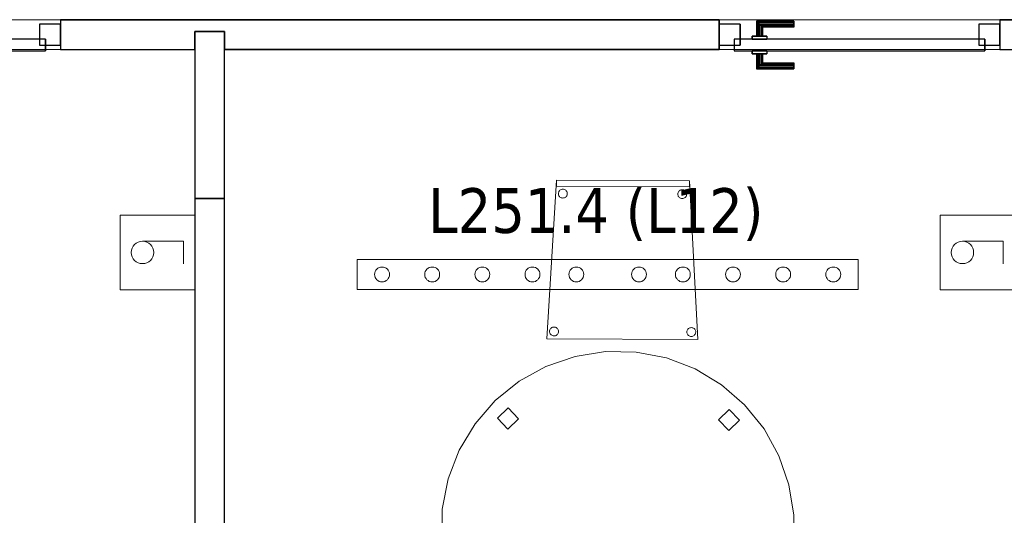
# Model space of a CAD drawing. Header units: metres. Extents: x 397.7 to 427.5, y 12.7 to 28.4.
# Tile 43 of 145: x 411.6 to 414.9, y 14.8 to 16.4. Entities that reach past the tile are written whole.
import ezdxf

# ---------------------------------------------------------------- set-up
doc = ezdxf.new("R2010")
doc.units = ezdxf.units.M
doc.layers.add('01_CARPINTERIA', color=5, linetype='Continuous', lineweight=25, true_color=0x0000ff)
for name, color, linetype, lineweight in [('02_MOBILIARIO', 7, 'Continuous', 18), ('A-DETL-____-MBND', 7, 'Continuous', 18), ('A-DETL-GENF-OTLN', 7, 'Continuous', 18), ('A-GENM-____-OTLN', 7, 'Continuous', 18), ('A-WALL-____-MCUT', 7, 'Continuous', 25), ('A-WALL-____-OTLN', 7, 'Continuous', 25), ('E-LITE-EQPM-IDEN', 7, 'Continuous', 30)]:
    doc.layers.add(name, color=color, linetype=linetype, lineweight=lineweight)
doc.styles.add('Tahoma_4', font='tahoma.ttf', dxfattribs={"height": 0.15})

# ---------------------------------------------------------------- blocks, each defined once
blk = doc.blocks.new('Family - Evans P2-152722-05_ENLLUMENAT_P2')
at = {"layer": 'A-WALL-____-MCUT', "color": 253, "true_color": 0xaaaaaa}
for p, q in [((2.698, 0.1), (0, 0.1)), ((0, 0.1), (0, 0)), ((2.698, 0), (2.698, 0.1)), ((0, 0), (2.698, 0))]:
    blk.add_line(p, q, dxfattribs=at)
at = {"layer": 'A-WALL-____-OTLN', "color": 253, "true_color": 0xaaaaaa}
for p, q in [((2.698, 0.1), (0, 0.1)), ((0, 0.1), (0, 0)), ((2.698, 0), (2.698, 0.1)), ((0, 0), (2.698, 0))]:
    blk.add_line(p, q, dxfattribs=at)
at = {"layer": 'A-WALL-____-OTLN', "color": 253, "lineweight": 18, "true_color": 0xaaaaaa}
blk.add_line((0, 0), (2.698, 0), dxfattribs=at)
blk = doc.blocks.new('Family - LONDR55-XX_ZZ-ARQ-CAA-M3D-Londres55-152830-05_ENLLUMENAT_P2')
at = {"layer": '01_CARPINTERIA', "color": 161, "true_color": 0xaaaaff}
for p, q in [((0.69, 0.1487), (0.69, 0.15)), ((0.69, 0.15), (0.69, 0.1487)), ((0.815, 0.15), (0.69, 0.15)), ((0.69, 0.145), (0.69, 0.1487)), ((0.69, 0.1487), (0.69, 0.145)), ((0.8137, 0.1487), (0.69, 0.1487)), ((0.8137, 0.1487), (0.69, 0.1487)), ((0.69, 0.14), (0.69, 0.145)), ((0.69, 0.145), (0.69, 0.14)), ((0.81, 0.145), (0.69, 0.145)), ((0.81, 0.145), (0.69, 0.145)), ((0.69, 0.135), (0.69, 0.14)), ((0.69, 0.14), (0.69, 0.135)), ((0.69, 0.14), (0.805, 0.14)), ((0.805, 0.14), (0.69, 0.14)), ((0.69, 0.135), (0.69, 0.1313)), ((0.69, 0.1313), (0.69, 0.135)), ((0.8, 0.135), (0.69, 0.135)), ((0.8, 0.135), (0.69, 0.135)), ((0.7963, 0.1313), (0.8, 0.135)), ((0.8, 0.135), (0.7963, 0.1313)), ((0.8, 0.135), (0.805, 0.14)), ((0.805, 0.14), (0.8, 0.135)), ((0.8, 0.1), (0.8, 0.135)), ((0.8, 0.1), (0.8, 0.135)), ((0.81, 0.145), (0.805, 0.14)), ((0.805, 0.14), (0.81, 0.145)), ((0.805, 0.14), (0.805, 0.1)), ((0.805, 0.1), (0.805, 0.14)), ((0.8137, 0.1487), (0.81, 0.145)), ((0.81, 0.145), (0.8137, 0.1487)), ((0.81, 0.1), (0.81, 0.145)), ((0.81, 0.1), (0.81, 0.145)), ((0.815, 0.15), (0.8137, 0.1487)), ((0.8137, 0.1487), (0.815, 0.15)), ((0.8137, 0.1), (0.8137, 0.1487)), ((0.8137, 0.1), (0.8137, 0.1487)), ((0.815, 0.1), (0.815, 0.15)), ((0.69, 0.1313), (0.69, 0.13)), ((0.69, 0.13), (0.69, 0.1313)), ((0.7963, 0.1313), (0.69, 0.1313)), ((0.7963, 0.1313), (0.69, 0.1313)), ((0.795, 0.13), (0.69, 0.13)), ((0.83, 0.1), (0.78, 0.1)), ((0.78, 0.1), (0.83, 0.1)), ((0.78, 0.09), (0.78, 0.1)), ((0.78, 0.09), (0.78, 0.1)), ((0.795, 0.13), (0.7963, 0.1313)), ((0.7963, 0.1313), (0.795, 0.13)), ((0.795, 0.1), (0.795, 0.13)), ((0.7963, 0.1), (0.795, 0.1)), ((0.795, 0.1), (0.7963, 0.1)), ((0.7963, 0.1), (0.7963, 0.1313)), ((0.7963, 0.1), (0.7963, 0.1313)), ((0.8, 0.1), (0.7963, 0.1)), ((0.7963, 0.1), (0.8, 0.1)), ((0.805, 0.1), (0.8, 0.1)), ((0.8, 0.1), (0.805, 0.1)), ((0.81, 0.1), (0.805, 0.1)), ((0.805, 0.1), (0.81, 0.1)), ((0.81, 0.1), (0.8137, 0.1)), ((0.8137, 0.1), (0.81, 0.1)), ((0.8137, 0.1), (0.815, 0.1)), ((0.815, 0.1), (0.8137, 0.1)), ((0.83, 0.09), (0.83, 0.1)), ((0.83, 0.1), (0.83, 0.09)), ((0.07, 0.07), (0, 0.07)), ((0, 0.07), (0, 0)), ((0.07, 0.07), (0, 0.07)), ((0, 0), (0, 0.07)), ((0.89, 0.09), (0.05, 0.09)), ((0.05, 0.09), (0.05, 0.05)), ((0.89, 0.09), (0.05, 0.09)), ((0.05, 0.05), (0.05, 0.09)), ((0.07, 0), (0.07, 0.07)), ((0.07, 0), (0.07, 0.07)), ((0.83, 0.09), (0.78, 0.09)), ((0.78, 0.09), (0.83, 0.09)), ((0.94, 0.07), (0.87, 0.07)), ((0.87, 0.07), (0.87, 0)), ((0.94, 0.07), (0.87, 0.07)), ((0.87, 0), (0.87, 0.07)), ((0.89, 0.05), (0.89, 0.09)), ((0.89, 0.05), (0.89, 0.09)), ((0.94, 0), (0.94, 0.07)), ((0.94, 0), (0.94, 0.07)), ((0.05, 0.05), (0.89, 0.05)), ((0.05, 0.05), (0.89, 0.05)), ((0.78, 0.05), (0.83, 0.05)), ((0.83, 0.05), (0.78, 0.05)), ((0.78, 0.04), (0.78, 0.05)), ((0.78, 0.04), (0.78, 0.05)), ((0.78, 0.04), (0.83, 0.04)), ((0.83, 0.04), (0.78, 0.04)), ((0.7963, 0.04), (0.795, 0.04)), ((0.795, 0.04), (0.7963, 0.04)), ((0.795, 0.01), (0.795, 0.04)), ((0.8, 0.04), (0.7963, 0.04)), ((0.7963, 0.04), (0.8, 0.04)), ((0.7963, 0.0087), (0.7963, 0.04)), ((0.7963, 0.0087), (0.7963, 0.04)), ((0.8, 0.04), (0.805, 0.04)), ((0.805, 0.04), (0.8, 0.04)), ((0.8, 0.005), (0.8, 0.04)), ((0.8, 0.005), (0.8, 0.04)), ((0.805, 0.04), (0.81, 0.04)), ((0.81, 0.04), (0.805, 0.04)), ((0.805, 0.04), (0.805, 0)), ((0.805, 0), (0.805, 0.04)), ((0.81, 0.04), (0.8137, 0.04)), ((0.8137, 0.04), (0.81, 0.04)), ((0.81, -0.005), (0.81, 0.04)), ((0.81, -0.005), (0.81, 0.04)), ((0.8137, 0.04), (0.815, 0.04)), ((0.815, 0.04), (0.8137, 0.04)), ((0.8137, -0.0087), (0.8137, 0.04)), ((0.8137, -0.0087), (0.8137, 0.04)), ((0.815, -0.01), (0.815, 0.04)), ((0.83, 0.04), (0.83, 0.05)), ((0.83, 0.05), (0.83, 0.04)), ((0, 0), (0.07, 0)), ((0, 0), (0.07, 0)), ((0.69, 0.0087), (0.69, 0.01)), ((0.69, 0.01), (0.69, 0.0087)), ((0.69, 0.01), (0.795, 0.01)), ((0.69, 0.005), (0.69, 0.0087)), ((0.69, 0.0087), (0.69, 0.005)), ((0.69, 0.0087), (0.7963, 0.0087)), ((0.69, 0.0087), (0.7963, 0.0087)), ((0.69, 0), (0.69, 0.005)), ((0.69, 0.005), (0.69, 0)), ((0.69, 0.005), (0.8, 0.005)), ((0.69, 0.005), (0.8, 0.005)), ((0.69, -0.005), (0.69, 0)), ((0.69, 0), (0.69, -0.005)), ((0.805, 0), (0.69, 0)), ((0.69, 0), (0.805, 0)), ((0.7963, 0.0087), (0.795, 0.01)), ((0.795, 0.01), (0.7963, 0.0087)), ((0.8, 0.005), (0.7963, 0.0087)), ((0.7963, 0.0087), (0.8, 0.005)), ((0.805, 0), (0.8, 0.005)), ((0.8, 0.005), (0.805, 0)), ((0.805, 0), (0.81, -0.005)), ((0.87, 0), (0.94, 0)), ((0.87, 0), (0.94, 0)), ((0.69, -0.005), (0.69, -0.0087)), ((0.69, -0.0087), (0.69, -0.005)), ((0.69, -0.005), (0.81, -0.005)), ((0.69, -0.005), (0.81, -0.005)), ((0.69, -0.0087), (0.69, -0.01)), ((0.69, -0.01), (0.69, -0.0087)), ((0.69, -0.0087), (0.8137, -0.0087)), ((0.69, -0.0087), (0.8137, -0.0087)), ((0.69, -0.01), (0.815, -0.01)), ((0.81, -0.005), (0.805, 0)), ((0.81, -0.005), (0.8137, -0.0087)), ((0.8137, -0.0087), (0.81, -0.005)), ((0.8137, -0.0087), (0.815, -0.01)), ((0.815, -0.01), (0.8137, -0.0087))]:
    blk.add_line(p, q, dxfattribs=at)
blk = doc.blocks.new('Family - Porta P2-152831-05_ENLLUMENAT_P2')
blk.add_blockref('Family - LONDR55-XX_ZZ-ARQ-CAA-M3D-Londres55-152830-05_ENLLUMENAT_P2', (0, 0))
blk = doc.blocks.new('Family - Cadira confident_P2-152844-05_ENLLUMENAT_P2')
at = {"layer": 'A-DETL-____-MBND', "color": 253, "true_color": 0xaaaaaa}
for p, q in [((0, 0.0022), (0.0323, 0.5347)), ((0.0323, 0.5347), (0, 0.0022)), ((0.0322, 0.5147), (0.0323, 0.5347)), ((0.0323, 0.5347), (0.0322, 0.5147)), ((0.0323, 0.5347), (0.4788, 0.5327)), ((0.4788, 0.5327), (0.0323, 0.5347)), ((0.0323, 0.5347), (0.4788, 0.5327)), ((0.4788, 0.5327), (0.0323, 0.5347)), ((0.4788, 0.5327), (0.4787, 0.5127)), ((0.4787, 0.5127), (0.4788, 0.5327)), ((0.4788, 0.5327), (0.5065, 0)), ((0.5065, 0), (0.4788, 0.5327)), ((0.4787, 0.5127), (0.0322, 0.5147)), ((0.0322, 0.5147), (0.4787, 0.5127)), ((0.04, 0.4946), (0.0411, 0.497)), ((0.0411, 0.497), (0.04, 0.4946)), ((0.0411, 0.497), (0.0426, 0.4991)), ((0.0426, 0.4991), (0.0411, 0.497)), ((0.0426, 0.4991), (0.0444, 0.501)), ((0.0444, 0.501), (0.0426, 0.4991)), ((0.0444, 0.501), (0.0466, 0.5024)), ((0.0466, 0.5024), (0.0444, 0.501)), ((0.0466, 0.5024), (0.0489, 0.5035)), ((0.0489, 0.5035), (0.0466, 0.5024)), ((0.0489, 0.5035), (0.0515, 0.5042)), ((0.0515, 0.5042), (0.0489, 0.5035)), ((0.0515, 0.5042), (0.054, 0.5044)), ((0.054, 0.5044), (0.0515, 0.5042)), ((0.054, 0.5044), (0.0566, 0.5042)), ((0.0566, 0.5042), (0.054, 0.5044)), ((0.0566, 0.5042), (0.0592, 0.5035)), ((0.0592, 0.5035), (0.0566, 0.5042)), ((0.0592, 0.5035), (0.0615, 0.5024)), ((0.0615, 0.5024), (0.0592, 0.5035)), ((0.0615, 0.5024), (0.0636, 0.5009)), ((0.0636, 0.5009), (0.0615, 0.5024)), ((0.0636, 0.5009), (0.0655, 0.499)), ((0.0655, 0.499), (0.0636, 0.5009)), ((0.0655, 0.499), (0.067, 0.4969)), ((0.067, 0.4969), (0.0655, 0.499)), ((0.067, 0.4969), (0.068, 0.4945)), ((0.068, 0.4945), (0.067, 0.4969)), ((0.44, 0.4929), (0.4411, 0.4953)), ((0.4411, 0.4953), (0.44, 0.4929)), ((0.4411, 0.4953), (0.4426, 0.4974)), ((0.4426, 0.4974), (0.4411, 0.4953)), ((0.4426, 0.4974), (0.4444, 0.4992)), ((0.4444, 0.4992), (0.4426, 0.4974)), ((0.4444, 0.4992), (0.4466, 0.5007)), ((0.4466, 0.5007), (0.4444, 0.4992)), ((0.4466, 0.5007), (0.4489, 0.5018)), ((0.4489, 0.5018), (0.4466, 0.5007)), ((0.4489, 0.5018), (0.4514, 0.5025)), ((0.4514, 0.5025), (0.4489, 0.5018)), ((0.4514, 0.5025), (0.454, 0.5027)), ((0.454, 0.5027), (0.4514, 0.5025)), ((0.454, 0.5027), (0.4566, 0.5024)), ((0.4566, 0.5024), (0.454, 0.5027)), ((0.4566, 0.5024), (0.4591, 0.5018)), ((0.4591, 0.5018), (0.4566, 0.5024)), ((0.4591, 0.5018), (0.4615, 0.5006)), ((0.4615, 0.5006), (0.4591, 0.5018)), ((0.4615, 0.5006), (0.4636, 0.4991)), ((0.4636, 0.4991), (0.4615, 0.5006)), ((0.4636, 0.4991), (0.4655, 0.4973)), ((0.4655, 0.4973), (0.4636, 0.4991)), ((0.4655, 0.4973), (0.4669, 0.4951)), ((0.4669, 0.4951), (0.4655, 0.4973)), ((0.4669, 0.4951), (0.468, 0.4928)), ((0.468, 0.4928), (0.4669, 0.4951)), ((0.039, 0.4895), (0.0393, 0.4921)), ((0.0393, 0.4921), (0.039, 0.4895)), ((0.0393, 0.4869), (0.039, 0.4895)), ((0.039, 0.4895), (0.0393, 0.4869)), ((0.0393, 0.4921), (0.04, 0.4946)), ((0.04, 0.4946), (0.0393, 0.4921)), ((0.0399, 0.4844), (0.0393, 0.4869)), ((0.0393, 0.4869), (0.0399, 0.4844)), ((0.041, 0.4821), (0.0399, 0.4844)), ((0.0399, 0.4844), (0.041, 0.4821)), ((0.0425, 0.4799), (0.041, 0.4821)), ((0.041, 0.4821), (0.0425, 0.4799)), ((0.0443, 0.4781), (0.0425, 0.4799)), ((0.0425, 0.4799), (0.0443, 0.4781)), ((0.0465, 0.4766), (0.0443, 0.4781)), ((0.0443, 0.4781), (0.0465, 0.4766)), ((0.0488, 0.4755), (0.0465, 0.4766)), ((0.0465, 0.4766), (0.0488, 0.4755)), ((0.0513, 0.4748), (0.0488, 0.4755)), ((0.0488, 0.4755), (0.0513, 0.4748)), ((0.0539, 0.4745), (0.0513, 0.4748)), ((0.0513, 0.4748), (0.0539, 0.4745)), ((0.0565, 0.4748), (0.0539, 0.4745)), ((0.0539, 0.4745), (0.0565, 0.4748)), ((0.059, 0.4754), (0.0565, 0.4748)), ((0.0565, 0.4748), (0.059, 0.4754)), ((0.0614, 0.4765), (0.059, 0.4754)), ((0.059, 0.4754), (0.0614, 0.4765)), ((0.0635, 0.478), (0.0614, 0.4765)), ((0.0614, 0.4765), (0.0635, 0.478)), ((0.0654, 0.4798), (0.0635, 0.478)), ((0.0635, 0.478), (0.0654, 0.4798)), ((0.0669, 0.4819), (0.0654, 0.4798)), ((0.0654, 0.4798), (0.0669, 0.4819)), ((0.068, 0.4843), (0.0669, 0.4819)), ((0.0669, 0.4819), (0.068, 0.4843)), ((0.068, 0.4945), (0.0687, 0.492)), ((0.0687, 0.492), (0.068, 0.4945)), ((0.0687, 0.4868), (0.068, 0.4843)), ((0.068, 0.4843), (0.0687, 0.4868)), ((0.0687, 0.492), (0.0689, 0.4894)), ((0.0689, 0.4894), (0.0687, 0.492)), ((0.0689, 0.4894), (0.0687, 0.4868)), ((0.0687, 0.4868), (0.0689, 0.4894)), ((0.439, 0.4878), (0.4393, 0.4904)), ((0.4393, 0.4904), (0.439, 0.4878)), ((0.4393, 0.4852), (0.439, 0.4878)), ((0.439, 0.4878), (0.4393, 0.4852)), ((0.4393, 0.4904), (0.44, 0.4929)), ((0.44, 0.4929), (0.4393, 0.4904)), ((0.4399, 0.4827), (0.4393, 0.4852)), ((0.4393, 0.4852), (0.4399, 0.4827)), ((0.441, 0.4803), (0.4399, 0.4827)), ((0.4399, 0.4827), (0.441, 0.4803)), ((0.4425, 0.4782), (0.441, 0.4803)), ((0.441, 0.4803), (0.4425, 0.4782)), ((0.4443, 0.4763), (0.4425, 0.4782)), ((0.4425, 0.4782), (0.4443, 0.4763)), ((0.4465, 0.4748), (0.4443, 0.4763)), ((0.4443, 0.4763), (0.4465, 0.4748)), ((0.4488, 0.4737), (0.4465, 0.4748)), ((0.4465, 0.4748), (0.4488, 0.4737)), ((0.4513, 0.473), (0.4488, 0.4737)), ((0.4488, 0.4737), (0.4513, 0.473)), ((0.4539, 0.4728), (0.4513, 0.473)), ((0.4513, 0.473), (0.4539, 0.4728)), ((0.4565, 0.473), (0.4539, 0.4728)), ((0.4539, 0.4728), (0.4565, 0.473)), ((0.459, 0.4737), (0.4565, 0.473)), ((0.4565, 0.473), (0.459, 0.4737)), ((0.4614, 0.4748), (0.459, 0.4737)), ((0.459, 0.4737), (0.4614, 0.4748)), ((0.4635, 0.4763), (0.4614, 0.4748)), ((0.4614, 0.4748), (0.4635, 0.4763)), ((0.4654, 0.4781), (0.4635, 0.4763)), ((0.4635, 0.4763), (0.4654, 0.4781)), ((0.4669, 0.4802), (0.4654, 0.4781)), ((0.4654, 0.4781), (0.4669, 0.4802)), ((0.468, 0.4826), (0.4669, 0.4802)), ((0.4669, 0.4802), (0.468, 0.4826)), ((0.468, 0.4928), (0.4687, 0.4903)), ((0.4687, 0.4903), (0.468, 0.4928)), ((0.4687, 0.4851), (0.468, 0.4826)), ((0.468, 0.4826), (0.4687, 0.4851)), ((0.4687, 0.4903), (0.4689, 0.4877)), ((0.4689, 0.4877), (0.4687, 0.4903)), ((0.4689, 0.4877), (0.4687, 0.4851)), ((0.4687, 0.4851), (0.4689, 0.4877)), ((0.0103, 0.0324), (0.0114, 0.0347)), ((0.0114, 0.0347), (0.0103, 0.0324)), ((0.0114, 0.0347), (0.0129, 0.0368)), ((0.0129, 0.0368), (0.0114, 0.0347)), ((0.0129, 0.0368), (0.0148, 0.0387)), ((0.0148, 0.0387), (0.0129, 0.0368)), ((0.0148, 0.0387), (0.0169, 0.0402)), ((0.0169, 0.0402), (0.0148, 0.0387)), ((0.0169, 0.0402), (0.0193, 0.0413)), ((0.0193, 0.0413), (0.0169, 0.0402)), ((0.0193, 0.0413), (0.0218, 0.0419)), ((0.0218, 0.0419), (0.0193, 0.0413)), ((0.0218, 0.0419), (0.0244, 0.0421)), ((0.0244, 0.0421), (0.0218, 0.0419)), ((0.0244, 0.0421), (0.027, 0.0419)), ((0.027, 0.0419), (0.0244, 0.0421)), ((0.027, 0.0419), (0.0295, 0.0412)), ((0.0295, 0.0412), (0.027, 0.0419)), ((0.0295, 0.0412), (0.0319, 0.0401)), ((0.0319, 0.0401), (0.0295, 0.0412)), ((0.0319, 0.0401), (0.034, 0.0386)), ((0.034, 0.0386), (0.0319, 0.0401)), ((0.034, 0.0386), (0.0358, 0.0367)), ((0.0358, 0.0367), (0.034, 0.0386)), ((0.0358, 0.0367), (0.0373, 0.0346)), ((0.0373, 0.0346), (0.0358, 0.0367)), ((0.0373, 0.0346), (0.0384, 0.0322)), ((0.0384, 0.0322), (0.0373, 0.0346)), ((0.4714, 0.0327), (0.4729, 0.0348)), ((0.4729, 0.0348), (0.4714, 0.0327)), ((0.4729, 0.0348), (0.4748, 0.0367)), ((0.4748, 0.0367), (0.4729, 0.0348)), ((0.4748, 0.0367), (0.4769, 0.0382)), ((0.4769, 0.0382), (0.4748, 0.0367)), ((0.4769, 0.0382), (0.4793, 0.0393)), ((0.4793, 0.0393), (0.4769, 0.0382)), ((0.4793, 0.0393), (0.4818, 0.0399)), ((0.4818, 0.0399), (0.4793, 0.0393)), ((0.4818, 0.0399), (0.4844, 0.0401)), ((0.4844, 0.0401), (0.4818, 0.0399)), ((0.4844, 0.0401), (0.487, 0.0399)), ((0.487, 0.0399), (0.4844, 0.0401)), ((0.487, 0.0399), (0.4895, 0.0392)), ((0.4895, 0.0392), (0.487, 0.0399)), ((0.4895, 0.0392), (0.4919, 0.0381)), ((0.4919, 0.0381), (0.4895, 0.0392)), ((0.4919, 0.0381), (0.494, 0.0366)), ((0.494, 0.0366), (0.4919, 0.0381)), ((0.494, 0.0366), (0.4958, 0.0347)), ((0.4958, 0.0347), (0.494, 0.0366)), ((0.4958, 0.0347), (0.4973, 0.0326)), ((0.4973, 0.0326), (0.4958, 0.0347)), ((0.5065, 0), (0, 0.0022)), ((0, 0.0022), (0.5065, 0)), ((0.0094, 0.0273), (0.0096, 0.0298)), ((0.0096, 0.0298), (0.0094, 0.0273)), ((0.0096, 0.0247), (0.0094, 0.0273)), ((0.0094, 0.0273), (0.0096, 0.0247)), ((0.0096, 0.0298), (0.0103, 0.0324)), ((0.0103, 0.0324), (0.0096, 0.0298)), ((0.0103, 0.0221), (0.0096, 0.0247)), ((0.0096, 0.0247), (0.0103, 0.0221)), ((0.0114, 0.0198), (0.0103, 0.0221)), ((0.0103, 0.0221), (0.0114, 0.0198)), ((0.0128, 0.0176), (0.0114, 0.0198)), ((0.0114, 0.0198), (0.0128, 0.0176)), ((0.0147, 0.0158), (0.0128, 0.0176)), ((0.0128, 0.0176), (0.0147, 0.0158)), ((0.0168, 0.0143), (0.0147, 0.0158)), ((0.0147, 0.0158), (0.0168, 0.0143)), ((0.0192, 0.0132), (0.0168, 0.0143)), ((0.0168, 0.0143), (0.0192, 0.0132)), ((0.0217, 0.0125), (0.0192, 0.0132)), ((0.0192, 0.0132), (0.0217, 0.0125)), ((0.0243, 0.0123), (0.0217, 0.0125)), ((0.0217, 0.0125), (0.0243, 0.0123)), ((0.0269, 0.0125), (0.0243, 0.0123)), ((0.0243, 0.0123), (0.0269, 0.0125)), ((0.0294, 0.0131), (0.0269, 0.0125)), ((0.0269, 0.0125), (0.0294, 0.0131)), ((0.0317, 0.0142), (0.0294, 0.0131)), ((0.0294, 0.0131), (0.0317, 0.0142)), ((0.0339, 0.0157), (0.0317, 0.0142)), ((0.0317, 0.0142), (0.0339, 0.0157)), ((0.0357, 0.0175), (0.0339, 0.0157)), ((0.0339, 0.0157), (0.0357, 0.0175)), ((0.0372, 0.0197), (0.0357, 0.0175)), ((0.0357, 0.0175), (0.0372, 0.0197)), ((0.0383, 0.022), (0.0372, 0.0197)), ((0.0372, 0.0197), (0.0383, 0.022)), ((0.039, 0.0245), (0.0383, 0.022)), ((0.0383, 0.022), (0.039, 0.0245)), ((0.0384, 0.0322), (0.0391, 0.0297)), ((0.0391, 0.0297), (0.0384, 0.0322)), ((0.0393, 0.0271), (0.039, 0.0245)), ((0.039, 0.0245), (0.0393, 0.0271)), ((0.0391, 0.0297), (0.0393, 0.0271)), ((0.0393, 0.0271), (0.0391, 0.0297)), ((0.4694, 0.0253), (0.4696, 0.0279)), ((0.4696, 0.0279), (0.4694, 0.0253)), ((0.4696, 0.0227), (0.4694, 0.0253)), ((0.4694, 0.0253), (0.4696, 0.0227)), ((0.4696, 0.0279), (0.4703, 0.0304)), ((0.4703, 0.0304), (0.4696, 0.0279)), ((0.4703, 0.0201), (0.4696, 0.0227)), ((0.4696, 0.0227), (0.4703, 0.0201)), ((0.4703, 0.0304), (0.4714, 0.0327)), ((0.4714, 0.0327), (0.4703, 0.0304)), ((0.4714, 0.0178), (0.4703, 0.0201)), ((0.4703, 0.0201), (0.4714, 0.0178)), ((0.4728, 0.0156), (0.4714, 0.0178)), ((0.4714, 0.0178), (0.4728, 0.0156)), ((0.4747, 0.0138), (0.4728, 0.0156)), ((0.4728, 0.0156), (0.4747, 0.0138)), ((0.4768, 0.0123), (0.4747, 0.0138)), ((0.4747, 0.0138), (0.4768, 0.0123)), ((0.4792, 0.0112), (0.4768, 0.0123)), ((0.4768, 0.0123), (0.4792, 0.0112)), ((0.4817, 0.0105), (0.4792, 0.0112)), ((0.4792, 0.0112), (0.4817, 0.0105)), ((0.4843, 0.0103), (0.4817, 0.0105)), ((0.4817, 0.0105), (0.4843, 0.0103)), ((0.4869, 0.0105), (0.4843, 0.0103)), ((0.4843, 0.0103), (0.4869, 0.0105)), ((0.4894, 0.0111), (0.4869, 0.0105)), ((0.4869, 0.0105), (0.4894, 0.0111)), ((0.4917, 0.0122), (0.4894, 0.0111)), ((0.4894, 0.0111), (0.4917, 0.0122)), ((0.4939, 0.0137), (0.4917, 0.0122)), ((0.4917, 0.0122), (0.4939, 0.0137)), ((0.4957, 0.0155), (0.4939, 0.0137)), ((0.4939, 0.0137), (0.4957, 0.0155)), ((0.4972, 0.0177), (0.4957, 0.0155)), ((0.4957, 0.0155), (0.4972, 0.0177)), ((0.4983, 0.02), (0.4972, 0.0177)), ((0.4972, 0.0177), (0.4983, 0.02)), ((0.4973, 0.0326), (0.4984, 0.0302)), ((0.4984, 0.0302), (0.4973, 0.0326)), ((0.499, 0.0225), (0.4983, 0.02)), ((0.4983, 0.02), (0.499, 0.0225)), ((0.4984, 0.0302), (0.4991, 0.0277)), ((0.4991, 0.0277), (0.4984, 0.0302)), ((0.4993, 0.0251), (0.499, 0.0225)), ((0.499, 0.0225), (0.4993, 0.0251)), ((0.4991, 0.0277), (0.4993, 0.0251)), ((0.4993, 0.0251), (0.4991, 0.0277))]:
    blk.add_line(p, q, dxfattribs=at)
blk = doc.blocks.new('Family - Mampara P2-152874-05_ENLLUMENAT_P2')
at = {"layer": 'A-WALL-____-MCUT', "color": 253, "true_color": 0xaaaaaa}
for p, q in [((0.05, 0.1), (0, 0.1)), ((0.05, 0), (0.05, 0.1)), ((2.6478, 0.1), (0.99, 0.1)), ((0.99, 0.1), (0.99, 0)), ((2.6478, 0.04), (2.6478, 0.1)), ((3.1978, 0.1), (2.7478, 0.1)), ((2.7478, 0.1), (2.7478, 0.04)), ((3.1978, 0), (3.1978, 0.1)), ((2.7478, 0.04), (2.6478, 0.04)), ((0, 0), (0.05, 0)), ((0.99, 0), (3.1978, 0))]:
    blk.add_line(p, q, dxfattribs=at)
at = {"layer": 'A-WALL-____-OTLN', "color": 253, "true_color": 0xaaaaaa}
for p, q in [((0.05, 0.1), (0, 0.1)), ((0.05, 0), (0.05, 0.1)), ((0.99, 0), (0.99, 0.1)), ((0.99, 0.1), (2.6478, 0.1)), ((2.6478, 0.1), (2.6478, 0.04)), ((3.1978, 0.1), (2.7478, 0.1)), ((2.7478, 0.04), (2.7478, 0.1)), ((3.1978, 0), (3.1978, 0.1)), ((2.6478, 0.04), (2.7478, 0.04)), ((0.05, 0), (0, 0)), ((3.1978, 0), (0.99, 0))]:
    blk.add_line(p, q, dxfattribs=at)
at = {"layer": 'A-WALL-____-OTLN', "color": 253, "lineweight": 18, "true_color": 0xaaaaaa}
blk.add_line((0, 0), (9.2978, 0), dxfattribs=at)
blk = doc.blocks.new('Family - Vano puerta-152878-05_ENLLUMENAT_P2')
at = {"layer": 'A-GENM-____-OTLN', "color": 253, "true_color": 0xaaaaaa}
for p, q in [((414.8471, 16.4186), (413.9071, 16.4186)), ((413.9071, 16.4186), (413.9071, 16.3186)), ((413.9071, 16.4186), (414.8471, 16.4186)), ((413.9071, 16.3186), (413.9071, 16.4186)), ((414.8471, 16.3186), (414.8471, 16.4186)), ((414.8471, 16.3186), (414.8471, 16.4186)), ((413.9071, 16.3186), (414.8471, 16.3186)), ((414.8471, 16.3186), (413.9071, 16.3186))]:
    blk.add_line(p, q, dxfattribs=at)
blk = doc.blocks.new('Family - Vano puerta-152880-05_ENLLUMENAT_P2')
at = {"layer": 'A-GENM-____-OTLN', "color": 253, "true_color": 0xaaaaaa}
for p, q in [((411.6993, 16.4186), (410.7593, 16.4186)), ((410.7593, 16.4186), (410.7593, 16.3186)), ((410.7593, 16.4186), (411.6993, 16.4186)), ((410.7593, 16.3186), (410.7593, 16.4186)), ((411.6993, 16.3186), (411.6993, 16.4186)), ((411.6993, 16.3186), (411.6993, 16.4186)), ((410.7593, 16.3186), (411.6993, 16.3186)), ((411.6993, 16.3186), (410.7593, 16.3186))]:
    blk.add_line(p, q, dxfattribs=at)
blk = doc.blocks.new('Family - LONDR55-XX_ZZ-ARQ-CAA-M3D-Londres55-152980-05_ENLLUMENAT_P2')
at = {"layer": '01_CARPINTERIA', "color": 161, "true_color": 0xaaaaff}
for p, q in [((0.69, 0.1487), (0.69, 0.15)), ((0.69, 0.15), (0.69, 0.1487)), ((0.815, 0.15), (0.69, 0.15)), ((0.69, 0.145), (0.69, 0.1487)), ((0.69, 0.1487), (0.69, 0.145)), ((0.8137, 0.1487), (0.69, 0.1487)), ((0.8137, 0.1487), (0.69, 0.1487)), ((0.69, 0.14), (0.69, 0.145)), ((0.69, 0.145), (0.69, 0.14)), ((0.81, 0.145), (0.69, 0.145)), ((0.81, 0.145), (0.69, 0.145)), ((0.69, 0.135), (0.69, 0.14)), ((0.69, 0.14), (0.69, 0.135)), ((0.69, 0.14), (0.805, 0.14)), ((0.805, 0.14), (0.69, 0.14)), ((0.69, 0.135), (0.69, 0.1313)), ((0.69, 0.1313), (0.69, 0.135)), ((0.8, 0.135), (0.69, 0.135)), ((0.8, 0.135), (0.69, 0.135)), ((0.7963, 0.1313), (0.8, 0.135)), ((0.8, 0.135), (0.7963, 0.1313)), ((0.8, 0.135), (0.805, 0.14)), ((0.805, 0.14), (0.8, 0.135)), ((0.8, 0.1), (0.8, 0.135)), ((0.8, 0.1), (0.8, 0.135)), ((0.81, 0.145), (0.805, 0.14)), ((0.805, 0.14), (0.81, 0.145)), ((0.805, 0.14), (0.805, 0.1)), ((0.805, 0.1), (0.805, 0.14)), ((0.8137, 0.1487), (0.81, 0.145)), ((0.81, 0.145), (0.8137, 0.1487)), ((0.81, 0.1), (0.81, 0.145)), ((0.81, 0.1), (0.81, 0.145)), ((0.815, 0.15), (0.8137, 0.1487)), ((0.8137, 0.1487), (0.815, 0.15)), ((0.8137, 0.1), (0.8137, 0.1487)), ((0.8137, 0.1), (0.8137, 0.1487)), ((0.815, 0.1), (0.815, 0.15)), ((0.69, 0.1313), (0.69, 0.13)), ((0.69, 0.13), (0.69, 0.1313)), ((0.7963, 0.1313), (0.69, 0.1313)), ((0.7963, 0.1313), (0.69, 0.1313)), ((0.795, 0.13), (0.69, 0.13)), ((0.83, 0.1), (0.78, 0.1)), ((0.78, 0.1), (0.83, 0.1)), ((0.78, 0.09), (0.78, 0.1)), ((0.78, 0.09), (0.78, 0.1)), ((0.795, 0.13), (0.7963, 0.1313)), ((0.7963, 0.1313), (0.795, 0.13)), ((0.795, 0.1), (0.795, 0.13)), ((0.7963, 0.1), (0.795, 0.1)), ((0.795, 0.1), (0.7963, 0.1)), ((0.7963, 0.1), (0.7963, 0.1313)), ((0.7963, 0.1), (0.7963, 0.1313)), ((0.8, 0.1), (0.7963, 0.1)), ((0.7963, 0.1), (0.8, 0.1)), ((0.805, 0.1), (0.8, 0.1)), ((0.8, 0.1), (0.805, 0.1)), ((0.81, 0.1), (0.805, 0.1)), ((0.805, 0.1), (0.81, 0.1)), ((0.81, 0.1), (0.8137, 0.1)), ((0.8137, 0.1), (0.81, 0.1)), ((0.8137, 0.1), (0.815, 0.1)), ((0.815, 0.1), (0.8137, 0.1)), ((0.83, 0.09), (0.83, 0.1)), ((0.83, 0.1), (0.83, 0.09)), ((0.07, 0.07), (0, 0.07)), ((0, 0.07), (0, 0)), ((0.07, 0.07), (0, 0.07)), ((0, 0), (0, 0.07)), ((0.89, 0.09), (0.05, 0.09)), ((0.05, 0.09), (0.05, 0.05)), ((0.89, 0.09), (0.05, 0.09)), ((0.05, 0.05), (0.05, 0.09)), ((0.07, 0), (0.07, 0.07)), ((0.07, 0), (0.07, 0.07)), ((0.83, 0.09), (0.78, 0.09)), ((0.78, 0.09), (0.83, 0.09)), ((0.94, 0.07), (0.87, 0.07)), ((0.87, 0.07), (0.87, 0)), ((0.94, 0.07), (0.87, 0.07)), ((0.87, 0), (0.87, 0.07)), ((0.89, 0.05), (0.89, 0.09)), ((0.89, 0.05), (0.89, 0.09)), ((0.94, 0), (0.94, 0.07)), ((0.94, 0), (0.94, 0.07)), ((0.05, 0.05), (0.89, 0.05)), ((0.05, 0.05), (0.89, 0.05)), ((0.78, 0.05), (0.83, 0.05)), ((0.83, 0.05), (0.78, 0.05)), ((0.78, 0.04), (0.78, 0.05)), ((0.78, 0.04), (0.78, 0.05)), ((0.78, 0.04), (0.83, 0.04)), ((0.83, 0.04), (0.78, 0.04)), ((0.7963, 0.04), (0.795, 0.04)), ((0.795, 0.04), (0.7963, 0.04)), ((0.795, 0.01), (0.795, 0.04)), ((0.8, 0.04), (0.7963, 0.04)), ((0.7963, 0.04), (0.8, 0.04)), ((0.7963, 0.0087), (0.7963, 0.04)), ((0.7963, 0.0087), (0.7963, 0.04)), ((0.8, 0.04), (0.805, 0.04)), ((0.805, 0.04), (0.8, 0.04)), ((0.8, 0.005), (0.8, 0.04)), ((0.8, 0.005), (0.8, 0.04)), ((0.805, 0.04), (0.81, 0.04)), ((0.81, 0.04), (0.805, 0.04)), ((0.805, 0.04), (0.805, 0)), ((0.805, 0), (0.805, 0.04)), ((0.81, 0.04), (0.8137, 0.04)), ((0.8137, 0.04), (0.81, 0.04)), ((0.81, -0.005), (0.81, 0.04)), ((0.81, -0.005), (0.81, 0.04)), ((0.8137, 0.04), (0.815, 0.04)), ((0.815, 0.04), (0.8137, 0.04)), ((0.8137, -0.0087), (0.8137, 0.04)), ((0.8137, -0.0087), (0.8137, 0.04)), ((0.815, -0.01), (0.815, 0.04)), ((0.83, 0.04), (0.83, 0.05)), ((0.83, 0.05), (0.83, 0.04)), ((0, 0), (0.07, 0)), ((0, 0), (0.07, 0)), ((0.69, 0.0087), (0.69, 0.01)), ((0.69, 0.01), (0.69, 0.0087)), ((0.69, 0.01), (0.795, 0.01)), ((0.69, 0.005), (0.69, 0.0087)), ((0.69, 0.0087), (0.69, 0.005)), ((0.69, 0.0087), (0.7963, 0.0087)), ((0.69, 0.0087), (0.7963, 0.0087)), ((0.69, 0), (0.69, 0.005)), ((0.69, 0.005), (0.69, 0)), ((0.69, 0.005), (0.8, 0.005)), ((0.69, 0.005), (0.8, 0.005)), ((0.69, -0.005), (0.69, 0)), ((0.69, 0), (0.69, -0.005)), ((0.805, 0), (0.69, 0)), ((0.69, 0), (0.805, 0)), ((0.7963, 0.0087), (0.795, 0.01)), ((0.795, 0.01), (0.7963, 0.0087)), ((0.8, 0.005), (0.7963, 0.0087)), ((0.7963, 0.0087), (0.8, 0.005)), ((0.805, 0), (0.8, 0.005)), ((0.8, 0.005), (0.805, 0)), ((0.805, 0), (0.81, -0.005)), ((0.87, 0), (0.94, 0)), ((0.87, 0), (0.94, 0)), ((0.69, -0.005), (0.69, -0.0087)), ((0.69, -0.0087), (0.69, -0.005)), ((0.69, -0.005), (0.81, -0.005)), ((0.69, -0.005), (0.81, -0.005)), ((0.69, -0.0087), (0.69, -0.01)), ((0.69, -0.01), (0.69, -0.0087)), ((0.69, -0.0087), (0.8137, -0.0087)), ((0.69, -0.0087), (0.8137, -0.0087)), ((0.69, -0.01), (0.815, -0.01)), ((0.81, -0.005), (0.805, 0)), ((0.81, -0.005), (0.8137, -0.0087)), ((0.8137, -0.0087), (0.81, -0.005)), ((0.8137, -0.0087), (0.815, -0.01)), ((0.815, -0.01), (0.8137, -0.0087))]:
    blk.add_line(p, q, dxfattribs=at)
blk = doc.blocks.new('Family - Porta P2-152981-05_ENLLUMENAT_P2')
blk.add_blockref('Family - LONDR55-XX_ZZ-ARQ-CAA-M3D-Londres55-152980-05_ENLLUMENAT_P2', (0, 0))
blk = doc.blocks.new('Family - LONDR55-XX_ZZ-ARQ-CAA-M3D-Londres55-152886-05_ENLLUMENAT_P2')
at = {"layer": 'A-DETL-____-MBND', "color": 253, "true_color": 0xaaaaaa}
for p, q in [((0.389, 1.1468), (0.4885, 1.1734)), ((0.4885, 1.1734), (0.389, 1.1468)), ((0.4885, 1.1734), (0.5912, 1.1824)), ((0.5912, 1.1824), (0.4885, 1.1734)), ((0.5912, 1.1824), (0.6939, 1.1734)), ((0.6939, 1.1734), (0.5912, 1.1824)), ((0.6939, 1.1734), (0.7934, 1.1468)), ((0.7934, 1.1468), (0.6939, 1.1734)), ((0.2956, 1.1032), (0.389, 1.1468)), ((0.389, 1.1468), (0.2956, 1.1032)), ((0.5771, 1.0844), (0.5771, 1.1344)), ((0.5771, 1.1344), (0.6271, 1.1344)), ((0.5771, 1.1344), (0.5771, 1.0844)), ((0.6271, 1.1344), (0.5771, 1.1344)), ((0.6271, 1.1344), (0.6271, 1.0844)), ((0.6271, 1.0844), (0.6271, 1.1344)), ((0.7934, 1.1468), (0.8868, 1.1032)), ((0.8868, 1.1032), (0.7934, 1.1468)), ((0.2112, 1.0441), (0.2956, 1.1032)), ((0.2956, 1.1032), (0.2112, 1.0441)), ((0.8868, 1.1032), (0.9712, 1.0441)), ((0.9712, 1.0441), (0.8868, 1.1032)), ((0.6271, 1.0844), (0.5771, 1.0844)), ((0.5771, 1.0844), (0.6271, 1.0844)), ((0.1383, 0.9712), (0.2112, 1.0441)), ((0.2112, 1.0441), (0.1383, 0.9712)), ((0.9712, 1.0441), (1.0441, 0.9712)), ((1.0441, 0.9712), (0.9712, 1.0441)), ((0.0792, 0.8868), (0.1383, 0.9712)), ((0.1383, 0.9712), (0.0792, 0.8868)), ((1.0441, 0.9712), (1.1032, 0.8868)), ((1.1032, 0.8868), (1.0441, 0.9712)), ((0.0357, 0.7934), (0.0792, 0.8868)), ((0.0792, 0.8868), (0.0357, 0.7934)), ((1.1032, 0.8868), (1.1468, 0.7934)), ((1.1468, 0.7934), (1.1032, 0.8868)), ((0.009, 0.6939), (0.0357, 0.7934)), ((0.0357, 0.7934), (0.009, 0.6939)), ((1.1468, 0.7934), (1.1734, 0.6939)), ((1.1734, 0.6939), (1.1468, 0.7934)), ((0, 0.5912), (0.009, 0.6939)), ((0.009, 0.6939), (0, 0.5912)), ((1.1734, 0.6939), (1.1824, 0.5912)), ((1.1824, 0.5912), (1.1734, 0.6939)), ((0.0475, 0.5662), (0.0475, 0.6162)), ((0.0475, 0.6162), (0.0975, 0.6162)), ((0.0475, 0.6162), (0.0475, 0.5662)), ((0.0975, 0.6162), (0.0475, 0.6162)), ((0.0975, 0.6162), (0.0975, 0.5662)), ((0.0975, 0.5662), (0.0975, 0.6162)), ((1.0845, 0.5456), (1.0845, 0.5956)), ((1.0845, 0.5956), (1.1345, 0.5956)), ((1.0845, 0.5956), (1.0845, 0.5456)), ((1.1345, 0.5956), (1.0845, 0.5956)), ((1.1345, 0.5956), (1.1345, 0.5456)), ((1.1345, 0.5456), (1.1345, 0.5956)), ((0.009, 0.4885), (0, 0.5912)), ((0, 0.5912), (0.009, 0.4885)), ((0.0975, 0.5662), (0.0475, 0.5662)), ((0.0475, 0.5662), (0.0975, 0.5662)), ((1.1824, 0.5912), (1.1734, 0.4885)), ((1.1734, 0.4885), (1.1824, 0.5912)), ((1.1345, 0.5456), (1.0845, 0.5456)), ((1.0845, 0.5456), (1.1345, 0.5456)), ((0.0357, 0.389), (0.009, 0.4885)), ((0.009, 0.4885), (0.0357, 0.389)), ((1.1734, 0.4885), (1.1468, 0.389)), ((1.1468, 0.389), (1.1734, 0.4885)), ((0.0792, 0.2956), (0.0357, 0.389)), ((0.0357, 0.389), (0.0792, 0.2956)), ((1.1468, 0.389), (1.1032, 0.2956)), ((1.1032, 0.2956), (1.1468, 0.389)), ((0.1383, 0.2112), (0.0792, 0.2956)), ((0.0792, 0.2956), (0.1383, 0.2112)), ((1.1032, 0.2956), (1.0441, 0.2112)), ((1.0441, 0.2112), (1.1032, 0.2956)), ((0.2112, 0.1383), (0.1383, 0.2112)), ((0.1383, 0.2112), (0.2112, 0.1383)), ((1.0441, 0.2112), (0.9712, 0.1383)), ((0.9712, 0.1383), (1.0441, 0.2112)), ((0.2956, 0.0792), (0.2112, 0.1383)), ((0.2112, 0.1383), (0.2956, 0.0792)), ((0.9712, 0.1383), (0.8868, 0.0792)), ((0.8868, 0.0792), (0.9712, 0.1383)), ((0.389, 0.0357), (0.2956, 0.0792)), ((0.2956, 0.0792), (0.389, 0.0357)), ((0.5771, 0.0476), (0.5771, 0.0976)), ((0.5771, 0.0976), (0.6271, 0.0976)), ((0.5771, 0.0976), (0.5771, 0.0476)), ((0.6271, 0.0976), (0.5771, 0.0976)), ((0.6271, 0.0976), (0.6271, 0.0476)), ((0.6271, 0.0476), (0.6271, 0.0976)), ((0.8868, 0.0792), (0.7934, 0.0357)), ((0.7934, 0.0357), (0.8868, 0.0792)), ((0.4885, 0.009), (0.389, 0.0357)), ((0.389, 0.0357), (0.4885, 0.009)), ((0.6271, 0.0476), (0.5771, 0.0476)), ((0.5771, 0.0476), (0.6271, 0.0476)), ((0.7934, 0.0357), (0.6939, 0.009)), ((0.6939, 0.009), (0.7934, 0.0357)), ((0.5912, 0), (0.4885, 0.009)), ((0.4885, 0.009), (0.5912, 0)), ((0.6939, 0.009), (0.5912, 0)), ((0.5912, 0), (0.6939, 0.009))]:
    blk.add_line(p, q, dxfattribs=at)
blk = doc.blocks.new('Family - Taula redona 1_2m-153125-05_ENLLUMENAT_P2')
blk.add_blockref('Family - LONDR55-XX_ZZ-ARQ-CAA-M3D-Londres55-152886-05_ENLLUMENAT_P2', (0, 0))
blk = doc.blocks.new('Family - Mampara P2-153261-05_ENLLUMENAT_P2')
at = {"layer": 'A-WALL-____-MCUT', "color": 253, "true_color": 0xaaaaaa}
for p, q in [((0.56, 0.1), (0, 0.1)), ((0, 0.1), (0, 0)), ((0.56, 0), (0.56, 0.1)), ((0, 0), (0.56, 0))]:
    blk.add_line(p, q, dxfattribs=at)
at = {"layer": 'A-WALL-____-OTLN', "color": 253, "true_color": 0xaaaaaa}
for p, q in [((0.56, 0.1), (0, 0.1)), ((0, 0.1), (0, 0)), ((0.56, 0), (0.56, 0.1)), ((0, 0), (0.56, 0))]:
    blk.add_line(p, q, dxfattribs=at)
at = {"layer": 'A-WALL-____-OTLN', "color": 253, "lineweight": 18, "true_color": 0xaaaaaa}
blk.add_line((0, 0), (0.56, 0), dxfattribs=at)
blk = doc.blocks.new('LONDR55-XX_ZZ-ARQ-CAA-M3D-Londres55_ifc-1-05_ENLLUMENAT_P2')
at = {"layer": '01_CARPINTERIA', "color": 253, "lineweight": 18, "true_color": 0xaaaaaa, "rotation": 180}
for name, p in [('Family - Porta P2-152981-05_ENLLUMENAT_P2', (411.6993, 16.4036)), ('Family - Porta P2-152831-05_ENLLUMENAT_P2', (414.8471, 16.4036))]:
    blk.add_blockref(name, p, dxfattribs=at)
at = {"layer": '02_MOBILIARIO', "color": 253, "lineweight": 18, "true_color": 0xaaaaaa}
blk.add_blockref('Family - Cadira confident_P2-152844-05_ENLLUMENAT_P2', (413.329, 15.3458), dxfattribs=at)
at = {"layer": 'A-GENM-____-OTLN', "color": 253, "lineweight": 18, "true_color": 0xaaaaaa}
for name in ['Family - Vano puerta-152880-05_ENLLUMENAT_P2', 'Family - Vano puerta-152878-05_ENLLUMENAT_P2']:
    blk.add_blockref(name, (0, 0), dxfattribs=at)
at = {"layer": 'A-GENM-____-OTLN', "color": 253, "lineweight": 18, "true_color": 0xaaaaaa, "rotation": 224.0202716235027}
blk.add_blockref('Family - Taula redona 1_2m-153125-05_ENLLUMENAT_P2', (413.5814, 15.5518), dxfattribs=at)
at = {"layer": 'A-WALL-____-OTLN', "color": 253, "lineweight": 18, "true_color": 0xaaaaaa}
for name, p, rotation in [('Family - Mampara P2-152874-05_ENLLUMENAT_P2', (414.8971, 16.4186), 180), ('Family - Mampara P2-153261-05_ENLLUMENAT_P2', (412.2493, 15.8186), 90), ('Family - Evans P2-152722-05_ENLLUMENAT_P2', (412.2493, 13.1206), 89.99999999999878)]:
    blk.add_blockref(name, p, dxfattribs=dict(at, rotation=rotation))
blk = doc.blocks.new('ZYR_06_02_05 LLuminària Suspesa - L 12-850701-05_ENLLUMENAT_P2')
at = {"layer": 'A-DETL-GENF-OTLN', "color": 92, "true_color": 0x00c400}
for p, q in [((-0.84, 0.05), (0.84, 0.05)), ((-0.84, -0.05), (-0.84, 0.05)), ((0.84, 0.05), (0.84, -0.05)), ((0.84, -0.05), (-0.84, -0.05))]:
    blk.add_line(p, q, dxfattribs=at)
for centre in [(-0.756, 0), (-0.588, 0), (-0.42, 0), (-0.252, 0), (-0.105, 0), (0.105, 0), (0.252, 0), (0.42, 0), (0.588, 0), (0.756, 0)]:
    blk.add_circle(centre, 0.025, dxfattribs=at)
blk = doc.blocks.new('ZYR_06_01 Mecanismes - 01 Interruptor-862464-05_ENLLUMENAT_P2')
at = {"layer": 'A-DETL-GENF-OTLN', "color": 92, "true_color": 0x00c400}
for p, q in [((-0.1025, 0), (0.1475, 0)), ((-0.1025, -0.25), (-0.1025, 0)), ((0.1475, 0), (0.1475, -0.25)), ((-0.0155, -0.038), (0.0605, -0.038)), ((-0.0155, -0.175), (-0.0155, -0.038)), ((0.1475, -0.25), (-0.1025, -0.25))]:
    blk.add_line(p, q, dxfattribs=at)
blk.add_circle((0.022, -0.175), 0.0375, dxfattribs=at)

msp = doc.modelspace()

# ---------------------------------------------------------------- block references
at = {"lineweight": 5}
msp.add_blockref('LONDR55-XX_ZZ-ARQ-CAA-M3D-Londres55_ifc-1-05_ENLLUMENAT_P2', (0, 0), dxfattribs=at)
at = {"layer": 'A-DETL-GENF-OTLN', "color": 92, "true_color": 0x00c400}
for name, p, rotation in [('ZYR_06_01 Mecanismes - 01 Interruptor-862464-05_ENLLUMENAT_P2', (412.1493, 15.66), 269.9999999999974), ('ZYR_06_01 Mecanismes - 01 Interruptor-862464-05_ENLLUMENAT_P2', (414.8971, 15.66), 269.9999999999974), ('ZYR_06_02_05 LLuminària Suspesa - L 12-850701-05_ENLLUMENAT_P2', (413.5332, 15.5641), 180)]:
    msp.add_blockref(name, p, dxfattribs=dict(at, rotation=rotation))

# ---------------------------------------------------------------- texts
at = {"layer": 'E-LITE-EQPM-IDEN', "insert": (412.932, 15.8536), "char_height": 0.15, "width": 1.366877, "attachment_point": 1, "style": 'Tahoma_4'}
msp.add_mtext('L251.4 (L12)', dxfattribs=at)

doc.saveas('drawing.dxf')
